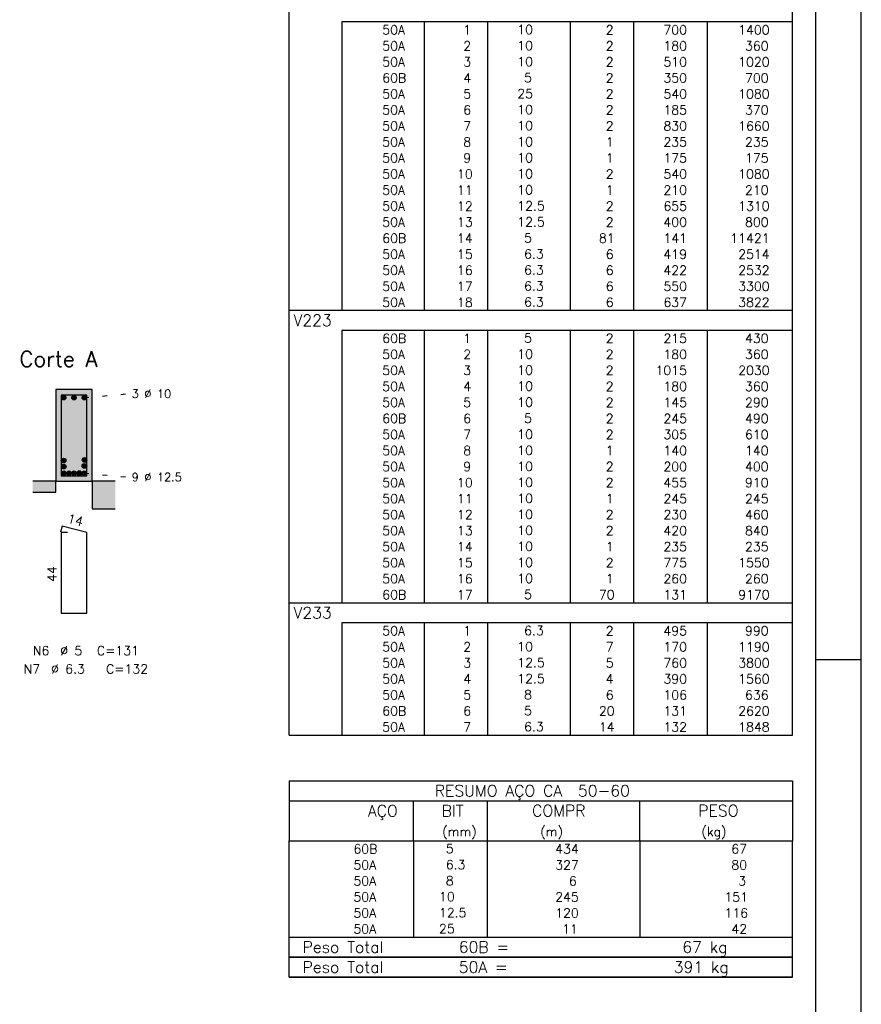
# Model space of a CAD drawing. Extents: x 0 to 84.1, y 0 to 59.4.
# Tile 6 of 7: x 65.7 to 84.1, y 22.2 to 43.7. Entities that reach past the tile are written whole.
import ezdxf

# ---------------------------------------------------------------- set-up
doc = ezdxf.new("R2010")
doc.units = 0
doc.linetypes.add('ESTILO_TQS_0002', pattern=[0.4, 0.1, -0.3])
for name, color, linetype in [('1', 1, 'CONTINUOUS'), ('10', 10, 'CONTINUOUS'), ('2', 2, 'CONTINUOUS'), ('4', 4, 'CONTINUOUS'), ('6', 6, 'CONTINUOUS')]:
    doc.layers.add(name, color=color, linetype=linetype)
doc.styles.get("Standard").update_dxf_attribs({"font": 'ROMANS.SHX'})

msp = doc.modelspace()

# ---------------------------------------------------------------- linework, layer by layer
at = {"layer": '1', "linetype": 'ESTILO_TQS_0002'}
for p, q in [((67.125, 35.425), (68.07, 35.51)), ((67.125, 33.775), (68.07, 33.69))]:
    msp.add_line(p, q, dxfattribs=at)
at = {"layer": '1', "linetype": 'CONTINUOUS'}
for centre in [(66.675, 35.425), (66.9, 35.425), (67.125, 35.425), (66.673059, 34.051116), (67.126782, 33.934652), (67.129209, 34.065674), (66.675, 33.775), (66.677912, 33.917668), (66.788389, 33.772574), (66.9, 33.775), (67.014037, 33.777426), (67.125, 33.775)]:
    msp.add_circle(centre, 0.05, dxfattribs=at)
for points in [[(66.725, 35.425), (66.65, 35.468301), (66.628015, 35.442101)], [(66.725, 35.425), (66.628015, 35.442101), (66.628015, 35.407899)], [(66.725, 35.425), (66.628015, 35.407899), (66.65, 35.381699)], [(66.725, 35.425), (66.683682, 35.47424), (66.65, 35.468301)], [(66.725, 35.425), (66.65, 35.381699), (66.683682, 35.37576)], [(66.725, 35.425), (66.713302, 35.457139), (66.683682, 35.47424)], [(66.725, 35.425), (66.683682, 35.37576), (66.713302, 35.392861)], [(66.725, 35.425), (66.713302, 35.392861), (66.725, 35.425)], [(66.95, 35.425), (66.875, 35.468301), (66.853015, 35.442101)], [(66.95, 35.425), (66.853015, 35.442101), (66.853015, 35.407899)], [(66.95, 35.425), (66.853015, 35.407899), (66.875, 35.381699)], [(66.95, 35.425), (66.908682, 35.47424), (66.875, 35.468301)], [(66.95, 35.425), (66.875, 35.381699), (66.908682, 35.37576)], [(66.95, 35.425), (66.938302, 35.457139), (66.908682, 35.47424)], [(66.95, 35.425), (66.908682, 35.37576), (66.938302, 35.392861)], [(66.95, 35.425), (66.938302, 35.392861), (66.95, 35.425)], [(67.175, 35.425), (67.1, 35.468301), (67.078015, 35.442101)], [(67.175, 35.425), (67.078015, 35.442101), (67.078015, 35.407899)], [(67.175, 35.425), (67.078015, 35.407899), (67.1, 35.381699)], [(67.175, 35.425), (67.133682, 35.47424), (67.1, 35.468301)], [(67.175, 35.425), (67.1, 35.381699), (67.133682, 35.37576)], [(67.175, 35.425), (67.163302, 35.457139), (67.133682, 35.47424)], [(67.175, 35.425), (67.133682, 35.37576), (67.163302, 35.392861)], [(67.175, 35.425), (67.163302, 35.392861), (67.175, 35.425)], [(66.723059, 34.051116), (66.648059, 34.094417), (66.626074, 34.068217)], [(66.723059, 34.051116), (66.626074, 34.068217), (66.626074, 34.034015)], [(66.723059, 34.051116), (66.626074, 34.034015), (66.648059, 34.007815)], [(66.723059, 34.051116), (66.681741, 34.100357), (66.648059, 34.094417)], [(66.723059, 34.051116), (66.648059, 34.007815), (66.681741, 34.001876)], [(66.723059, 34.051116), (66.711361, 34.083256), (66.681741, 34.100357)], [(66.723059, 34.051116), (66.681741, 34.001876), (66.711361, 34.018977)], [(66.723059, 34.051116), (66.711361, 34.018977), (66.723059, 34.051116)], [(67.176782, 33.934652), (67.101782, 33.977954), (67.079798, 33.951753)], [(67.179209, 34.065674), (67.104209, 34.108975), (67.082224, 34.082775)], [(67.179209, 34.065674), (67.082224, 34.082775), (67.082224, 34.048573)], [(67.179209, 34.065674), (67.082224, 34.048573), (67.104209, 34.022373)], [(67.176782, 33.934652), (67.135465, 33.983893), (67.101782, 33.977954)], [(67.179209, 34.065674), (67.137891, 34.114915), (67.104209, 34.108975)], [(67.179209, 34.065674), (67.104209, 34.022373), (67.137891, 34.016434)], [(67.176782, 33.934652), (67.165085, 33.966792), (67.135465, 33.983893)], [(67.179209, 34.065674), (67.167511, 34.097814), (67.137891, 34.114915)], [(67.179209, 34.065674), (67.137891, 34.016434), (67.167511, 34.033535)], [(67.179209, 34.065674), (67.167511, 34.033535), (67.179209, 34.065674)], [(66.725, 33.775), (66.65, 33.818301), (66.628015, 33.792101)], [(66.725, 33.775), (66.628015, 33.792101), (66.628015, 33.757899)], [(66.725, 33.775), (66.628015, 33.757899), (66.65, 33.731699)], [(66.727912, 33.917668), (66.652912, 33.960969), (66.630927, 33.934769)], [(66.727912, 33.917668), (66.630927, 33.934769), (66.630927, 33.900567)], [(66.727912, 33.917668), (66.630927, 33.900567), (66.652912, 33.874367)], [(66.725, 33.775), (66.683682, 33.82424), (66.65, 33.818301)], [(66.725, 33.775), (66.65, 33.731699), (66.683682, 33.72576)], [(66.727912, 33.917668), (66.686594, 33.966909), (66.652912, 33.960969)], [(66.727912, 33.917668), (66.652912, 33.874367), (66.686594, 33.868428)], [(66.725, 33.775), (66.713302, 33.807139), (66.683682, 33.82424)], [(66.725, 33.775), (66.683682, 33.72576), (66.713302, 33.742861)], [(66.727912, 33.917668), (66.716214, 33.949808), (66.686594, 33.966909)], [(66.727912, 33.917668), (66.686594, 33.868428), (66.716214, 33.885529)], [(66.725, 33.775), (66.713302, 33.742861), (66.725, 33.775)], [(66.727912, 33.917668), (66.716214, 33.885529), (66.727912, 33.917668)], [(66.838389, 33.772574), (66.763389, 33.815875), (66.741404, 33.789675)], [(66.838389, 33.772574), (66.741404, 33.789675), (66.741404, 33.755473)], [(66.838389, 33.772574), (66.741404, 33.755473), (66.763389, 33.729272)], [(66.838389, 33.772574), (66.797071, 33.821814), (66.763389, 33.815875)], [(66.838389, 33.772574), (66.763389, 33.729272), (66.797071, 33.723333)], [(66.838389, 33.772574), (66.826691, 33.804713), (66.797071, 33.821814)], [(66.838389, 33.772574), (66.797071, 33.723333), (66.826691, 33.740434)], [(66.838389, 33.772574), (66.826691, 33.740434), (66.838389, 33.772574)], [(66.95, 33.775), (66.875, 33.818301), (66.853015, 33.792101)], [(66.95, 33.775), (66.853015, 33.792101), (66.853015, 33.757899)], [(66.95, 33.775), (66.853015, 33.757899), (66.875, 33.731699)], [(66.95, 33.775), (66.908682, 33.82424), (66.875, 33.818301)], [(66.95, 33.775), (66.875, 33.731699), (66.908682, 33.72576)], [(66.95, 33.775), (66.938302, 33.807139), (66.908682, 33.82424)], [(66.95, 33.775), (66.908682, 33.72576), (66.938302, 33.742861)], [(66.95, 33.775), (66.938302, 33.742861), (66.95, 33.775)], [(67.064037, 33.777426), (66.989037, 33.820728), (66.967053, 33.794527)], [(67.064037, 33.777426), (66.967053, 33.794527), (66.967053, 33.760325)], [(67.064037, 33.777426), (66.967053, 33.760325), (66.989037, 33.734125)], [(67.064037, 33.777426), (67.02272, 33.826667), (66.989037, 33.820728)], [(67.064037, 33.777426), (66.989037, 33.734125), (67.02272, 33.728186)], [(67.064037, 33.777426), (67.05234, 33.809566), (67.02272, 33.826667)], [(67.064037, 33.777426), (67.02272, 33.728186), (67.05234, 33.745287)], [(67.064037, 33.777426), (67.05234, 33.745287), (67.064037, 33.777426)], [(67.175, 33.775), (67.1, 33.818301), (67.078015, 33.792101)], [(67.175, 33.775), (67.078015, 33.792101), (67.078015, 33.757899)], [(67.175, 33.775), (67.078015, 33.757899), (67.1, 33.731699)], [(67.176782, 33.934652), (67.079798, 33.951753), (67.079798, 33.917551)], [(67.176782, 33.934652), (67.079798, 33.917551), (67.101782, 33.891351)], [(67.175, 33.775), (67.133682, 33.82424), (67.1, 33.818301)], [(67.175, 33.775), (67.1, 33.731699), (67.133682, 33.72576)], [(67.176782, 33.934652), (67.101782, 33.891351), (67.135465, 33.885412)], [(67.175, 33.775), (67.163302, 33.807139), (67.133682, 33.82424)], [(67.175, 33.775), (67.133682, 33.72576), (67.163302, 33.742861)], [(67.176782, 33.934652), (67.135465, 33.885412), (67.165085, 33.902513)], [(67.175, 33.775), (67.163302, 33.742861), (67.175, 33.775)], [(67.176782, 33.934652), (67.165085, 33.902513), (67.176782, 33.934652)]]:
    msp.add_solid(points, dxfattribs=at)
at = {"layer": '10', "linetype": 'CONTINUOUS'}
for points in [[(66.5, 35.6), (66.5, 33.6), (67.3, 33.6)], [(66.5, 35.6), (67.3, 33.6), (67.3, 35.6)], [(66, 33.6), (66, 33.36), (66.5, 33.36)], [(66, 33.6), (66.5, 33.36), (66.5, 33.6)], [(67.3, 33.6), (67.3, 33), (67.8, 33)], [(67.3, 33.6), (67.8, 33), (67.8, 33.6)]]:
    msp.add_solid(points, dxfattribs=at)
at = {"layer": '2', "linetype": 'CONTINUOUS'}
for p, q in [((84.100006, 0), (84.100006, 59.400002)), ((71.6, 43.632508), (71.6, 44.070008)), ((82.6, 43.632508), (82.6, 44.070008)), ((71.6, 43.282508), (71.6, 43.632508)), ((82.6, 43.632508), (72.75, 43.632508)), ((72.75, 43.632508), (72.75, 43.282508)), ((74.55, 43.632508), (74.55, 43.282508)), ((75.93, 43.632508), (75.93, 43.282508)), ((77.74, 43.632508), (77.74, 43.282508)), ((79.12, 43.632508), (79.12, 43.282508)), ((80.73, 43.632508), (80.73, 43.282508)), ((82.6, 43.282508), (82.6, 43.632508)), ((71.6, 42.932508), (71.6, 43.282508)), ((72.75, 43.282508), (72.75, 42.932508)), ((74.55, 43.282508), (74.55, 42.932508)), ((75.93, 43.282508), (75.93, 42.932508)), ((77.74, 43.282508), (77.74, 42.932508)), ((79.12, 43.282508), (79.12, 42.932508)), ((80.73, 43.282508), (80.73, 42.932508)), ((82.6, 42.932508), (82.6, 43.282508)), ((71.6, 42.582508), (71.6, 42.932508)), ((72.75, 42.932508), (72.75, 42.582508)), ((74.55, 42.932508), (74.55, 42.582508)), ((75.93, 42.932508), (75.93, 42.582508)), ((77.74, 42.932508), (77.74, 42.582508)), ((79.12, 42.932508), (79.12, 42.582508)), ((80.73, 42.932508), (80.73, 42.582508)), ((82.6, 42.582508), (82.6, 42.932508)), ((71.6, 42.232508), (71.6, 42.582508)), ((72.75, 42.582508), (72.75, 42.232508)), ((74.55, 42.582508), (74.55, 42.232508)), ((75.93, 42.582508), (75.93, 42.232508)), ((77.74, 42.582508), (77.74, 42.232508)), ((79.12, 42.582508), (79.12, 42.232508)), ((80.73, 42.582508), (80.73, 42.232508)), ((82.6, 42.232508), (82.6, 42.582508)), ((71.6, 41.882508), (71.6, 42.232508)), ((72.75, 42.232508), (72.75, 41.882508)), ((74.55, 42.232508), (74.55, 41.882508)), ((75.93, 42.232508), (75.93, 41.882508)), ((77.74, 42.232508), (77.74, 41.882508)), ((79.12, 42.232508), (79.12, 41.882508)), ((80.73, 42.232508), (80.73, 41.882508)), ((82.6, 41.882508), (82.6, 42.232508)), ((71.6, 41.532508), (71.6, 41.882508)), ((72.75, 41.882508), (72.75, 41.532508)), ((74.55, 41.882508), (74.55, 41.532508)), ((75.93, 41.882508), (75.93, 41.532508)), ((77.74, 41.882508), (77.74, 41.532508)), ((79.12, 41.882508), (79.12, 41.532508)), ((80.73, 41.882508), (80.73, 41.532508)), ((82.6, 41.532508), (82.6, 41.882508)), ((71.6, 41.182508), (71.6, 41.532508)), ((72.75, 41.532508), (72.75, 41.182508)), ((74.55, 41.532508), (74.55, 41.182508)), ((75.93, 41.532508), (75.93, 41.182508)), ((77.74, 41.532508), (77.74, 41.182508)), ((79.12, 41.532508), (79.12, 41.182508)), ((80.73, 41.532508), (80.73, 41.182508)), ((82.6, 41.182508), (82.6, 41.532508)), ((71.6, 40.832509), (71.6, 41.182508)), ((72.75, 41.182508), (72.75, 40.832509)), ((74.55, 41.182508), (74.55, 40.832509)), ((75.93, 41.182508), (75.93, 40.832509)), ((77.74, 41.182508), (77.74, 40.832509)), ((79.12, 41.182508), (79.12, 40.832509)), ((80.73, 41.182508), (80.73, 40.832509)), ((82.6, 40.832509), (82.6, 41.182508)), ((71.6, 40.482509), (71.6, 40.832509)), ((72.75, 40.832509), (72.75, 40.482509)), ((74.55, 40.832509), (74.55, 40.482509)), ((75.93, 40.832509), (75.93, 40.482509)), ((77.74, 40.832509), (77.74, 40.482509)), ((79.12, 40.832509), (79.12, 40.482509)), ((80.73, 40.832509), (80.73, 40.482509)), ((82.6, 40.482509), (82.6, 40.832509)), ((71.6, 40.132509), (71.6, 40.482509)), ((72.75, 40.482509), (72.75, 40.132509)), ((74.55, 40.482509), (74.55, 40.132509)), ((75.93, 40.482509), (75.93, 40.132509)), ((77.74, 40.482509), (77.74, 40.132509)), ((79.12, 40.482509), (79.12, 40.132509)), ((80.73, 40.482509), (80.73, 40.132509)), ((82.6, 40.132509), (82.6, 40.482509)), ((71.6, 39.782509), (71.6, 40.132509)), ((72.75, 40.132509), (72.75, 39.782509)), ((74.55, 40.132509), (74.55, 39.782509)), ((75.93, 40.132509), (75.93, 39.782509)), ((77.74, 40.132509), (77.74, 39.782509)), ((79.12, 40.132509), (79.12, 39.782509)), ((80.73, 40.132509), (80.73, 39.782509)), ((82.6, 39.782509), (82.6, 40.132509)), ((71.6, 39.432509), (71.6, 39.782509)), ((72.75, 39.782509), (72.75, 39.432509)), ((74.55, 39.782509), (74.55, 39.432509)), ((75.93, 39.782509), (75.93, 39.432509)), ((77.74, 39.782509), (77.74, 39.432509)), ((79.12, 39.782509), (79.12, 39.432509)), ((80.73, 39.782509), (80.73, 39.432509)), ((82.6, 39.432509), (82.6, 39.782509)), ((71.6, 39.082509), (71.6, 39.432509)), ((72.75, 39.432509), (72.75, 39.082509)), ((74.55, 39.432509), (74.55, 39.082509)), ((75.93, 39.432509), (75.93, 39.082509)), ((77.74, 39.432509), (77.74, 39.082509)), ((79.12, 39.432509), (79.12, 39.082509)), ((80.73, 39.432509), (80.73, 39.082509)), ((82.6, 39.082509), (82.6, 39.432509)), ((71.6, 38.732509), (71.6, 39.082509)), ((72.75, 39.082509), (72.75, 38.732509)), ((74.55, 39.082509), (74.55, 38.732509)), ((75.93, 39.082509), (75.93, 38.732509)), ((77.74, 39.082509), (77.74, 38.732509)), ((79.12, 39.082509), (79.12, 38.732509)), ((80.73, 39.082509), (80.73, 38.732509)), ((82.6, 38.732509), (82.6, 39.082509)), ((71.6, 38.382509), (71.6, 38.732509)), ((72.75, 38.732509), (72.75, 38.382509)), ((74.55, 38.732509), (74.55, 38.382509)), ((75.93, 38.732509), (75.93, 38.382509)), ((77.74, 38.732509), (77.74, 38.382509)), ((79.12, 38.732509), (79.12, 38.382509)), ((80.73, 38.732509), (80.73, 38.382509)), ((82.6, 38.382509), (82.6, 38.732509)), ((71.6, 38.032509), (71.6, 38.382509)), ((72.75, 38.382509), (72.75, 38.032509)), ((74.55, 38.382509), (74.55, 38.032509)), ((75.93, 38.382509), (75.93, 38.032509)), ((77.74, 38.382509), (77.74, 38.032509)), ((79.12, 38.382509), (79.12, 38.032509)), ((80.73, 38.382509), (80.73, 38.032509)), ((82.6, 38.032509), (82.6, 38.382509)), ((71.6, 37.682509), (71.6, 38.032509)), ((72.75, 38.032509), (72.75, 37.682509)), ((74.55, 38.032509), (74.55, 37.682509)), ((75.93, 38.032509), (75.93, 37.682509)), ((77.74, 38.032509), (77.74, 37.682509)), ((79.12, 38.032509), (79.12, 37.682509)), ((80.73, 38.032509), (80.73, 37.682509)), ((82.6, 37.682509), (82.6, 38.032509)), ((71.6, 37.33251), (71.6, 37.682509)), ((72.75, 37.682509), (72.75, 37.33251)), ((74.55, 37.682509), (74.55, 37.33251)), ((75.93, 37.682509), (75.93, 37.33251)), ((77.74, 37.682509), (77.74, 37.33251)), ((79.12, 37.682509), (79.12, 37.33251)), ((80.73, 37.682509), (80.73, 37.33251)), ((82.6, 37.33251), (82.6, 37.682509)), ((71.6, 36.89501), (71.6, 37.33251)), ((71.6, 37.33251), (82.6, 37.33251)), ((82.6, 36.89501), (82.6, 37.33251)), ((71.6, 36.54501), (71.6, 36.89501)), ((82.6, 36.89501), (72.75, 36.89501)), ((72.75, 36.89501), (72.75, 36.54501)), ((74.55, 36.89501), (74.55, 36.54501)), ((75.93, 36.89501), (75.93, 36.54501)), ((77.74, 36.89501), (77.74, 36.54501)), ((79.12, 36.89501), (79.12, 36.54501)), ((80.73, 36.89501), (80.73, 36.54501)), ((82.6, 36.54501), (82.6, 36.89501)), ((71.6, 36.19501), (71.6, 36.54501)), ((72.75, 36.54501), (72.75, 36.19501)), ((74.55, 36.54501), (74.55, 36.19501)), ((75.93, 36.54501), (75.93, 36.19501)), ((77.74, 36.54501), (77.74, 36.19501)), ((79.12, 36.54501), (79.12, 36.19501)), ((80.73, 36.54501), (80.73, 36.19501)), ((82.6, 36.19501), (82.6, 36.54501)), ((71.6, 35.84501), (71.6, 36.19501)), ((72.75, 36.19501), (72.75, 35.84501)), ((74.55, 36.19501), (74.55, 35.84501)), ((75.93, 36.19501), (75.93, 35.84501)), ((77.74, 36.19501), (77.74, 35.84501)), ((79.12, 36.19501), (79.12, 35.84501)), ((80.73, 36.19501), (80.73, 35.84501)), ((82.6, 35.84501), (82.6, 36.19501)), ((71.6, 35.49501), (71.6, 35.84501)), ((72.75, 35.84501), (72.75, 35.49501)), ((74.55, 35.84501), (74.55, 35.49501)), ((75.93, 35.84501), (75.93, 35.49501)), ((77.74, 35.84501), (77.74, 35.49501)), ((79.12, 35.84501), (79.12, 35.49501)), ((80.73, 35.84501), (80.73, 35.49501)), ((82.6, 35.49501), (82.6, 35.84501)), ((67.3, 35.6), (66.5, 35.6)), ((66.5, 35.6), (66.5, 33.6)), ((67.3, 33.6), (67.3, 35.6)), ((71.6, 35.14501), (71.6, 35.49501)), ((72.75, 35.49501), (72.75, 35.14501)), ((74.55, 35.49501), (74.55, 35.14501)), ((75.93, 35.49501), (75.93, 35.14501)), ((77.74, 35.49501), (77.74, 35.14501)), ((79.12, 35.49501), (79.12, 35.14501)), ((80.73, 35.49501), (80.73, 35.14501)), ((82.6, 35.14501), (82.6, 35.49501)), ((71.6, 34.79501), (71.6, 35.14501)), ((72.75, 35.14501), (72.75, 34.79501)), ((74.55, 35.14501), (74.55, 34.79501)), ((75.93, 35.14501), (75.93, 34.79501)), ((77.74, 35.14501), (77.74, 34.79501)), ((79.12, 35.14501), (79.12, 34.79501)), ((80.73, 35.14501), (80.73, 34.79501)), ((82.6, 34.79501), (82.6, 35.14501)), ((71.6, 34.44501), (71.6, 34.79501)), ((72.75, 34.79501), (72.75, 34.44501)), ((74.55, 34.79501), (74.55, 34.44501)), ((75.93, 34.79501), (75.93, 34.44501)), ((77.74, 34.79501), (77.74, 34.44501)), ((79.12, 34.79501), (79.12, 34.44501)), ((80.73, 34.79501), (80.73, 34.44501)), ((82.6, 34.44501), (82.6, 34.79501)), ((71.6, 34.09501), (71.6, 34.44501)), ((72.75, 34.44501), (72.75, 34.09501)), ((74.55, 34.44501), (74.55, 34.09501)), ((75.93, 34.44501), (75.93, 34.09501)), ((77.74, 34.44501), (77.74, 34.09501)), ((79.12, 34.44501), (79.12, 34.09501)), ((80.73, 34.44501), (80.73, 34.09501)), ((82.6, 34.09501), (82.6, 34.44501)), ((71.6, 33.74501), (71.6, 34.09501)), ((72.75, 34.09501), (72.75, 33.74501)), ((74.55, 34.09501), (74.55, 33.74501)), ((75.93, 34.09501), (75.93, 33.74501)), ((77.74, 34.09501), (77.74, 33.74501)), ((79.12, 34.09501), (79.12, 33.74501)), ((80.73, 34.09501), (80.73, 33.74501)), ((82.6, 33.74501), (82.6, 34.09501)), ((66.5, 33.6), (66, 33.6)), ((66.5, 33.36), (66.5, 33.6)), ((66.5, 33.6), (67.3, 33.6)), ((67.3, 33.6), (67.3, 33)), ((67.8, 33.6), (67.3, 33.6)), ((71.6, 33.39501), (71.6, 33.74501)), ((72.75, 33.74501), (72.75, 33.39501)), ((74.55, 33.74501), (74.55, 33.39501)), ((75.93, 33.74501), (75.93, 33.39501)), ((77.74, 33.74501), (77.74, 33.39501)), ((79.12, 33.74501), (79.12, 33.39501)), ((80.73, 33.74501), (80.73, 33.39501)), ((82.6, 33.39501), (82.6, 33.74501)), ((66, 33.36), (66.5, 33.36)), ((71.6, 33.045011), (71.6, 33.39501)), ((72.75, 33.39501), (72.75, 33.045011)), ((74.55, 33.39501), (74.55, 33.045011)), ((75.93, 33.39501), (75.93, 33.045011)), ((77.74, 33.39501), (77.74, 33.045011)), ((79.12, 33.39501), (79.12, 33.045011)), ((80.73, 33.39501), (80.73, 33.045011)), ((82.6, 33.045011), (82.6, 33.39501)), ((67.3, 33), (67.8, 33)), ((71.6, 32.695011), (71.6, 33.045011)), ((72.75, 33.045011), (72.75, 32.695011)), ((74.55, 33.045011), (74.55, 32.695011)), ((75.93, 33.045011), (75.93, 32.695011)), ((77.74, 33.045011), (77.74, 32.695011)), ((79.12, 33.045011), (79.12, 32.695011)), ((80.73, 33.045011), (80.73, 32.695011)), ((82.6, 32.695011), (82.6, 33.045011)), ((71.6, 32.345011), (71.6, 32.695011)), ((72.75, 32.695011), (72.75, 32.345011)), ((74.55, 32.695011), (74.55, 32.345011)), ((75.93, 32.695011), (75.93, 32.345011)), ((77.74, 32.695011), (77.74, 32.345011)), ((79.12, 32.695011), (79.12, 32.345011)), ((80.73, 32.695011), (80.73, 32.345011)), ((82.6, 32.345011), (82.6, 32.695011)), ((71.6, 31.995011), (71.6, 32.345011)), ((72.75, 32.345011), (72.75, 31.995011)), ((74.55, 32.345011), (74.55, 31.995011)), ((75.93, 32.345011), (75.93, 31.995011)), ((77.74, 32.345011), (77.74, 31.995011)), ((79.12, 32.345011), (79.12, 31.995011)), ((80.73, 32.345011), (80.73, 31.995011)), ((82.6, 31.995011), (82.6, 32.345011)), ((71.6, 31.645011), (71.6, 31.995011)), ((72.75, 31.995011), (72.75, 31.645011)), ((74.55, 31.995011), (74.55, 31.645011)), ((75.93, 31.995011), (75.93, 31.645011)), ((77.74, 31.995011), (77.74, 31.645011)), ((79.12, 31.995011), (79.12, 31.645011)), ((80.73, 31.995011), (80.73, 31.645011)), ((82.6, 31.645011), (82.6, 31.995011)), ((71.6, 31.295011), (71.6, 31.645011)), ((72.75, 31.645011), (72.75, 31.295011)), ((74.55, 31.645011), (74.55, 31.295011)), ((75.93, 31.645011), (75.93, 31.295011)), ((77.74, 31.645011), (77.74, 31.295011)), ((79.12, 31.645011), (79.12, 31.295011)), ((80.73, 31.645011), (80.73, 31.295011)), ((82.6, 31.295011), (82.6, 31.645011)), ((71.6, 30.945011), (71.6, 31.295011)), ((72.75, 31.295011), (72.75, 30.945011)), ((74.55, 31.295011), (74.55, 30.945011)), ((75.93, 31.295011), (75.93, 30.945011)), ((77.74, 31.295011), (77.74, 30.945011)), ((79.12, 31.295011), (79.12, 30.945011)), ((80.73, 31.295011), (80.73, 30.945011)), ((82.6, 30.945011), (82.6, 31.295011)), ((71.6, 30.507511), (71.6, 30.945011)), ((71.6, 30.945011), (82.6, 30.945011)), ((82.6, 30.507511), (82.6, 30.945011)), ((71.6, 30.157511), (71.6, 30.507511)), ((82.6, 30.507511), (72.75, 30.507511)), ((72.75, 30.507511), (72.75, 30.157511)), ((74.55, 30.507511), (74.55, 30.157511)), ((75.93, 30.507511), (75.93, 30.157511)), ((77.74, 30.507511), (77.74, 30.157511)), ((79.12, 30.507511), (79.12, 30.157511)), ((80.73, 30.507511), (80.73, 30.157511)), ((82.6, 30.157511), (82.6, 30.507511)), ((71.6, 29.807511), (71.6, 30.157511)), ((72.75, 30.157511), (72.75, 29.807511)), ((74.55, 30.157511), (74.55, 29.807511)), ((75.93, 30.157511), (75.93, 29.807511)), ((77.74, 30.157511), (77.74, 29.807511)), ((79.12, 30.157511), (79.12, 29.807511)), ((80.73, 30.157511), (80.73, 29.807511)), ((82.6, 29.807511), (82.6, 30.157511)), ((71.6, 29.457511), (71.6, 29.807511)), ((72.75, 29.807511), (72.75, 29.457511)), ((74.55, 29.807511), (74.55, 29.457511)), ((75.93, 29.807511), (75.93, 29.457511)), ((77.74, 29.807511), (77.74, 29.457511)), ((79.12, 29.807511), (79.12, 29.457511)), ((80.73, 29.807511), (80.73, 29.457511)), ((82.6, 29.457511), (82.6, 29.807511)), ((84.100006, 29.700001), (83.100006, 29.700001)), ((71.6, 29.107512), (71.6, 29.457511)), ((72.75, 29.457511), (72.75, 29.107512)), ((74.55, 29.457511), (74.55, 29.107512)), ((75.93, 29.457511), (75.93, 29.107512)), ((77.74, 29.457511), (77.74, 29.107512)), ((79.12, 29.457511), (79.12, 29.107512)), ((80.73, 29.457511), (80.73, 29.107512)), ((82.6, 29.107512), (82.6, 29.457511)), ((71.6, 28.757512), (71.6, 29.107512)), ((72.75, 29.107512), (72.75, 28.757512)), ((74.55, 29.107512), (74.55, 28.757512)), ((75.93, 29.107512), (75.93, 28.757512)), ((77.74, 29.107512), (77.74, 28.757512)), ((79.12, 29.107512), (79.12, 28.757512)), ((80.73, 29.107512), (80.73, 28.757512)), ((82.6, 28.757512), (82.6, 29.107512)), ((71.6, 28.407512), (71.6, 28.757512)), ((72.75, 28.757512), (72.75, 28.407512)), ((74.55, 28.757512), (74.55, 28.407512)), ((75.93, 28.757512), (75.93, 28.407512)), ((77.74, 28.757512), (77.74, 28.407512)), ((79.12, 28.757512), (79.12, 28.407512)), ((80.73, 28.757512), (80.73, 28.407512)), ((82.6, 28.407512), (82.6, 28.757512)), ((71.6, 28.057512), (71.6, 28.407512)), ((72.75, 28.407512), (72.75, 28.057512)), ((74.55, 28.407512), (74.55, 28.057512)), ((75.93, 28.407512), (75.93, 28.057512)), ((77.74, 28.407512), (77.74, 28.057512)), ((79.12, 28.407512), (79.12, 28.057512)), ((80.73, 28.407512), (80.73, 28.057512)), ((82.6, 28.057512), (82.6, 28.407512)), ((71.6, 28.057512), (82.6, 28.057512)), ((71.6, 27.057512), (71.6, 25.745012)), ((71.6, 27.057512), (82.6, 27.057512)), ((82.6, 27.057512), (82.6, 25.745012)), ((71.6, 26.620012), (82.6, 26.620012)), ((74.32, 25.745012), (74.32, 26.620012)), ((75.93, 25.745012), (75.93, 26.620012)), ((79.265, 25.745012), (79.265, 26.620012)), ((71.6, 25.745012), (82.6, 25.745012)), ((71.6, 25.395011), (71.6, 25.745012)), ((74.32, 25.745012), (74.32, 25.395012)), ((75.93, 25.395011), (75.93, 25.745012)), ((79.265, 25.745012), (79.265, 25.395011)), ((82.6, 25.395011), (82.6, 25.745012)), ((71.6, 25.045011), (71.6, 25.395011)), ((74.32, 25.395011), (74.32, 25.045012)), ((75.93, 25.045011), (75.93, 25.395011)), ((79.265, 25.395011), (79.265, 25.045011)), ((82.6, 25.045011), (82.6, 25.395011)), ((71.6, 24.695011), (71.6, 25.045011)), ((74.32, 25.045011), (74.32, 24.695011)), ((75.93, 24.695011), (75.93, 25.045011)), ((79.265, 25.045011), (79.265, 24.695011)), ((82.6, 24.695011), (82.6, 25.045011)), ((71.6, 24.34501), (71.6, 24.695011)), ((74.32, 24.695011), (74.32, 24.345011)), ((75.93, 24.34501), (75.93, 24.695011)), ((79.265, 24.695011), (79.265, 24.34501)), ((82.6, 24.34501), (82.6, 24.695011)), ((71.6, 23.99501), (71.6, 24.34501)), ((74.32, 24.34501), (74.32, 23.99501)), ((75.93, 23.99501), (75.93, 24.34501)), ((79.265, 24.34501), (79.265, 23.99501)), ((82.6, 23.99501), (82.6, 24.34501)), ((71.6, 23.64501), (71.6, 23.99501)), ((74.32, 23.99501), (74.32, 23.64501)), ((75.93, 23.64501), (75.93, 23.99501)), ((79.265, 23.99501), (79.265, 23.64501)), ((82.6, 23.64501), (82.6, 23.99501)), ((71.6, 23.64501), (82.6, 23.64501)), ((71.6, 23.20751), (71.6, 23.64501)), ((71.6, 23.64501), (82.6, 23.64501)), ((82.6, 23.20751), (82.6, 23.64501)), ((82.6, 23.20751), (71.6, 23.20751)), ((71.6, 22.77001), (71.6, 23.20751)), ((71.6, 23.20751), (82.6, 23.20751)), ((82.6, 22.77001), (82.6, 23.20751)), ((82.6, 22.77001), (71.6, 22.77001)), ((71.6, 22.77001), (82.6, 22.77001))]:
    msp.add_line(p, q, dxfattribs=at)
msp.add_lwpolyline([(83.100006, 1), (2.5, 1), (2.5, 58.400002), (83.100006, 58.400002), (83.100006, 1)], dxfattribs=at)
at = {"layer": '4', "linetype": 'CONTINUOUS'}
msp.add_lwpolyline([(66.62, 35.48), (66.62, 33.72), (67.18, 33.72), (67.18, 35.48), (66.62, 35.48)], dxfattribs=at)
at = {"layer": '6', "linetype": 'CONTINUOUS'}
for p, q in [((66.637782, 32.62), (66.602782, 32.484446)), ((66.76, 32.48), (66.62, 32.48)), ((66.62, 32.48), (66.62, 30.72)), ((67.18, 32.48), (66.637782, 32.62)), ((67.18, 30.72), (67.18, 32.48)), ((66.62, 30.72), (67.18, 30.72))]:
    msp.add_line(p, q, dxfattribs=at)

# ---------------------------------------------------------------- texts
at = {"layer": '2', "linetype": 'CONTINUOUS'}
for s, height, p in [('     50A', 0.2, (72.889661, 43.357508)), ('  1', 0.2, (75.13, 43.357508)), ('   10  ', 0.2, (76.136543, 43.363552)), ('    2', 0.2, (77.92, 43.357508)), ('   700', 0.2, (79.33, 43.357508)), ('   1400', 0.2, (80.963622, 43.357508)), ('     50A', 0.2, (72.889661, 43.007508)), ('  2', 0.2, (75.13, 43.007508)), ('   10  ', 0.2, (76.136543, 43.013552)), ('    2', 0.2, (77.92, 43.007508)), ('   180', 0.2, (79.33, 43.007508)), ('    360', 0.2, (80.963622, 43.007508)), ('     50A', 0.2, (72.889661, 42.657508)), ('  3', 0.2, (75.13, 42.657508)), ('   10  ', 0.2, (76.136543, 42.663552)), ('    2', 0.2, (77.92, 42.657508)), ('   510', 0.2, (79.33, 42.657508)), ('   1020', 0.2, (80.963622, 42.657508)), ('     60B', 0.2, (72.889661, 42.307508)), ('  4', 0.2, (75.13, 42.307508)), ('    5  ', 0.2, (76.136543, 42.313552)), ('    2', 0.2, (77.92, 42.307508)), ('   350', 0.2, (79.33, 42.307508)), ('    700', 0.2, (80.963622, 42.307508)), ('     50A', 0.2, (72.889661, 41.957508)), ('  5', 0.2, (75.13, 41.957508)), ('   25  ', 0.2, (76.136543, 41.963552)), ('    2', 0.2, (77.92, 41.957508)), ('   540', 0.2, (79.33, 41.957508)), ('   1080', 0.2, (80.963622, 41.957508)), ('     50A', 0.2, (72.889661, 41.607508)), ('  6', 0.2, (75.13, 41.607508)), ('   10  ', 0.2, (76.136543, 41.613552)), ('    2', 0.2, (77.92, 41.607508)), ('   185', 0.2, (79.33, 41.607508)), ('    370', 0.2, (80.963622, 41.607508)), ('     50A', 0.2, (72.889661, 41.257508)), ('  7', 0.2, (75.13, 41.257508)), ('   10  ', 0.2, (76.136543, 41.263552)), ('    2', 0.2, (77.92, 41.257508)), ('   830', 0.2, (79.33, 41.257508)), ('   1660', 0.2, (80.963622, 41.257508)), ('     50A', 0.2, (72.889661, 40.907508)), ('  8', 0.2, (75.13, 40.907508)), ('   10  ', 0.2, (76.136543, 40.913552)), ('    1', 0.2, (77.92, 40.907508)), ('   235', 0.2, (79.33, 40.907508)), ('    235', 0.2, (80.963622, 40.907508)), ('     50A', 0.2, (72.889661, 40.557508)), ('  9', 0.2, (75.13, 40.557508)), ('   10  ', 0.2, (76.136543, 40.563552)), ('    1', 0.2, (77.92, 40.557508)), ('   175', 0.2, (79.33, 40.557508)), ('    175', 0.2, (80.963622, 40.557508)), ('     50A', 0.2, (72.889661, 40.207509)), (' 10', 0.2, (75.13, 40.207509)), ('   10  ', 0.2, (76.136543, 40.213552)), ('    2', 0.2, (77.92, 40.207509)), ('   540', 0.2, (79.33, 40.207509)), ('   1080', 0.2, (80.963622, 40.207509)), ('     50A', 0.2, (72.889661, 39.857509)), (' 11', 0.2, (75.13, 39.857509)), ('   10  ', 0.2, (76.136543, 39.863553)), ('    1', 0.2, (77.92, 39.857509)), ('   210', 0.2, (79.33, 39.857509)), ('    210', 0.2, (80.963622, 39.857509)), ('     50A', 0.2, (72.889661, 39.507509)), (' 12', 0.2, (75.13, 39.507509)), ('   12.5', 0.2, (76.136543, 39.513553)), ('    2', 0.2, (77.92, 39.507509)), ('   655', 0.2, (79.33, 39.507509)), ('   1310', 0.2, (80.963622, 39.507509)), ('     50A', 0.2, (72.889661, 39.157509)), (' 13', 0.2, (75.13, 39.157509)), ('   12.5', 0.2, (76.136543, 39.163553)), ('    2', 0.2, (77.92, 39.157509)), ('   400', 0.2, (79.33, 39.157509)), ('    800', 0.2, (80.963622, 39.157509)), ('     60B', 0.2, (72.889661, 38.807509)), (' 14', 0.2, (75.13, 38.807509)), ('    5  ', 0.2, (76.136543, 38.813553)), ('   81', 0.2, (77.92, 38.807509)), ('   141', 0.2, (79.33, 38.807509)), ('  11421', 0.2, (80.963622, 38.807509)), ('     50A', 0.2, (72.889661, 38.457509)), (' 15', 0.2, (75.13, 38.457509)), ('    6.3', 0.2, (76.136543, 38.463553)), ('    6', 0.2, (77.92, 38.457509)), ('   419', 0.2, (79.33, 38.457509)), ('   2514', 0.2, (80.963622, 38.457509)), ('     50A', 0.2, (72.889661, 38.107509)), (' 16', 0.2, (75.13, 38.107509)), ('    6.3', 0.2, (76.136543, 38.113553)), ('    6', 0.2, (77.92, 38.107509)), ('   422', 0.2, (79.33, 38.107509)), ('   2532', 0.2, (80.963622, 38.107509)), ('     50A', 0.2, (72.889661, 37.757509)), (' 17', 0.2, (75.13, 37.757509)), ('    6.3', 0.2, (76.136543, 37.763553)), ('    6', 0.2, (77.92, 37.757509)), ('   550', 0.2, (79.33, 37.757509)), ('   3300', 0.2, (80.963622, 37.757509)), ('     50A', 0.2, (72.889661, 37.407509)), (' 18', 0.2, (75.13, 37.407509)), ('    6.3', 0.2, (76.136543, 37.413553)), ('    6', 0.2, (77.92, 37.407509)), ('   637', 0.2, (79.33, 37.407509)), ('   3822', 0.2, (80.963622, 37.407509)), ('V223', 0.25, (71.695798, 36.98876)), ('     60B', 0.2, (72.889661, 36.620009)), ('  1', 0.2, (75.13, 36.620009)), ('    5  ', 0.2, (76.136543, 36.626053)), ('    2', 0.2, (77.92, 36.620009)), ('   215', 0.2, (79.33, 36.620009)), ('    430', 0.2, (80.963622, 36.620009)), ('Corte A', 0.34, (65.71, 36.1)), ('     50A', 0.2, (72.889661, 36.27001)), ('  2', 0.2, (75.13, 36.27001)), ('   10  ', 0.2, (76.136543, 36.276053)), ('    2', 0.2, (77.92, 36.27001)), ('   180', 0.2, (79.33, 36.27001)), ('    360', 0.2, (80.963622, 36.27001)), ('   10  ', 0.2, (76.136543, 35.926054)), ('     50A', 0.2, (72.889661, 35.92001)), ('  3', 0.2, (75.13, 35.92001)), ('    2', 0.2, (77.92, 35.92001)), ('  1015', 0.2, (79.33, 35.92001)), ('   2030', 0.2, (80.963622, 35.92001)), ('     50A', 0.2, (72.889661, 35.57001)), ('  4', 0.2, (75.13, 35.57001)), ('   10  ', 0.2, (76.136543, 35.576054)), ('    2', 0.2, (77.92, 35.57001)), ('   180', 0.2, (79.33, 35.57001)), ('    360', 0.2, (80.963622, 35.57001)), ('3 %%c 10', 0.18, (68.16, 35.42)), ('     50A', 0.2, (72.889661, 35.22001)), ('  5', 0.2, (75.13, 35.22001)), ('   10  ', 0.2, (76.136543, 35.226054)), ('    2', 0.2, (77.92, 35.22001)), ('   145', 0.2, (79.33, 35.22001)), ('    290', 0.2, (80.963622, 35.22001)), ('     60B', 0.2, (72.889661, 34.87001)), ('  6', 0.2, (75.13, 34.87001)), ('    5  ', 0.2, (76.136543, 34.876054)), ('    2', 0.2, (77.92, 34.87001)), ('   245', 0.2, (79.33, 34.87001)), ('    490', 0.2, (80.963622, 34.87001)), ('     50A', 0.2, (72.889661, 34.52001)), ('  7', 0.2, (75.13, 34.52001)), ('   10  ', 0.2, (76.136543, 34.526054)), ('    2', 0.2, (77.92, 34.52001)), ('   305', 0.2, (79.33, 34.52001)), ('    610', 0.2, (80.963622, 34.52001)), ('     50A', 0.2, (72.889661, 34.17001)), ('  8', 0.2, (75.13, 34.17001)), ('   10  ', 0.2, (76.136543, 34.176054)), ('    1', 0.2, (77.92, 34.17001)), ('   140', 0.2, (79.33, 34.17001)), ('    140', 0.2, (80.963622, 34.17001)), ('     50A', 0.2, (72.889661, 33.82001)), ('  9', 0.2, (75.13, 33.82001)), ('   10  ', 0.2, (76.136543, 33.826054)), ('    2', 0.2, (77.92, 33.82001)), ('   200', 0.2, (79.33, 33.82001)), ('    400', 0.2, (80.963622, 33.82001)), ('9 %%c 12.5', 0.18, (68.16, 33.6)), ('     50A', 0.2, (72.889661, 33.47001)), (' 10', 0.2, (75.13, 33.47001)), ('   10  ', 0.2, (76.136543, 33.476054)), ('    2', 0.2, (77.92, 33.47001)), ('   455', 0.2, (79.33, 33.47001)), ('    910', 0.2, (80.963622, 33.47001)), ('     50A', 0.2, (72.889661, 33.12001)), (' 11', 0.2, (75.13, 33.12001)), ('   10  ', 0.2, (76.136543, 33.126054)), ('    1', 0.2, (77.92, 33.12001)), ('   245', 0.2, (79.33, 33.12001)), ('    245', 0.2, (80.963622, 33.12001)), ('     50A', 0.2, (72.889661, 32.77001)), (' 12', 0.2, (75.13, 32.77001)), ('   10  ', 0.2, (76.136543, 32.776054)), ('    2', 0.2, (77.92, 32.77001)), ('   230', 0.2, (79.33, 32.77001)), ('    460', 0.2, (80.963622, 32.77001)), ('     50A', 0.2, (72.889661, 32.420011)), (' 13', 0.2, (75.13, 32.420011)), ('   10  ', 0.2, (76.136543, 32.426054)), ('    2', 0.2, (77.92, 32.420011)), ('   420', 0.2, (79.33, 32.420011)), ('    840', 0.2, (80.963622, 32.420011)), ('     50A', 0.2, (72.889661, 32.070011)), (' 14', 0.2, (75.13, 32.070011)), ('   10  ', 0.2, (76.136543, 32.076055)), ('    1', 0.2, (77.92, 32.070011)), ('   235', 0.2, (79.33, 32.070011)), ('    235', 0.2, (80.963622, 32.070011)), ('     50A', 0.2, (72.889661, 31.720011)), (' 15', 0.2, (75.13, 31.720011)), ('   10  ', 0.2, (76.136543, 31.726055)), ('    2', 0.2, (77.92, 31.720011)), ('   775', 0.2, (79.33, 31.720011)), ('   1550', 0.2, (80.963622, 31.720011)), ('     50A', 0.2, (72.889661, 31.370011)), (' 16', 0.2, (75.13, 31.370011)), ('   10  ', 0.2, (76.136543, 31.376055)), ('    1', 0.2, (77.92, 31.370011)), ('   260', 0.2, (79.33, 31.370011)), ('    260', 0.2, (80.963622, 31.370011)), ('     60B', 0.2, (72.889661, 31.020011)), (' 17', 0.2, (75.13, 31.020011)), ('    5  ', 0.2, (76.136543, 31.026055)), ('   70', 0.2, (77.92, 31.020011)), ('   131', 0.2, (79.33, 31.020011)), ('   9170', 0.2, (80.963622, 31.020011)), ('V233', 0.25, (71.695798, 30.601261)), ('     50A', 0.2, (72.889661, 30.232511)), ('  1', 0.2, (75.13, 30.232511)), ('    6.3', 0.2, (76.136543, 30.238555)), ('    2', 0.2, (77.92, 30.232511)), ('   495', 0.2, (79.33, 30.232511)), ('    990', 0.2, (80.963622, 30.232511)), ('N6', 0.2, (66, 29.8)), ('%%c 5', 0.2, (66.6, 29.8)), ('C=131', 0.2, (67.4, 29.8)), ('     50A', 0.2, (72.889661, 29.882511)), ('  2', 0.2, (75.13, 29.882511)), ('   10  ', 0.2, (76.136543, 29.888555)), ('    7', 0.2, (77.92, 29.882511)), ('   170', 0.2, (79.33, 29.882511)), ('   1190', 0.2, (80.963622, 29.882511)), ('     50A', 0.2, (72.889661, 29.532511)), ('  3', 0.2, (75.13, 29.532511)), ('   12.5', 0.2, (76.136543, 29.538555)), ('    5', 0.2, (77.92, 29.532511)), ('   760', 0.2, (79.33, 29.532511)), ('   3800', 0.2, (80.963622, 29.532511)), ('N7', 0.2, (65.8, 29.4)), ('%%c 6.3', 0.2, (66.4, 29.4)), ('C=132', 0.2, (67.6, 29.4)), ('     50A', 0.2, (72.889661, 29.182511)), ('  4', 0.2, (75.13, 29.182511)), ('   12.5', 0.2, (76.136543, 29.188555)), ('    4', 0.2, (77.92, 29.182511)), ('   390', 0.2, (79.33, 29.182511)), ('   1560', 0.2, (80.963622, 29.182511)), ('     50A', 0.2, (72.889661, 28.832511)), ('  5', 0.2, (75.13, 28.832511)), ('    8  ', 0.2, (76.136543, 28.838555)), ('    6', 0.2, (77.92, 28.832511)), ('   106', 0.2, (79.33, 28.832511)), ('    636', 0.2, (80.963622, 28.832511)), ('     60B', 0.2, (72.889661, 28.482512)), ('  6', 0.2, (75.13, 28.482512)), ('    5  ', 0.2, (76.136543, 28.488555)), ('   20', 0.2, (77.92, 28.482512)), ('   131', 0.2, (79.33, 28.482512)), ('   2620', 0.2, (80.963622, 28.482512)), ('     50A', 0.2, (72.889661, 28.132512)), ('  7', 0.2, (75.13, 28.132512)), ('    6.3', 0.2, (76.136543, 28.138556)), ('   14', 0.2, (77.92, 28.132512)), ('   132', 0.2, (79.33, 28.132512)), ('   1848', 0.2, (80.963622, 28.132512)), ('RESUMO AÇO CA  50-60', 0.25, (74.780497, 26.713762)), ('AÇO', 0.25, (73.31958, 26.276262)), ('BIT', 0.25, (74.93, 26.276262)), ('COMPR', 0.25, (76.908841, 26.279863)), ('PESO', 0.25, (80.53784, 26.279863)), ('(mm)', 0.2, (74.943861, 25.848762)), ('(m)', 0.2, (77.086146, 25.848762)), ('(kg)', 0.2, (80.606442, 25.848762)), ('     60B', 0.2, (72.259661, 25.470012)), ('    5  ', 0.2, (74.426542, 25.476056)), ('     434', 0.2, (76.667658, 25.470012)), ('     67', 0.2, (80.515265, 25.470012)), ('     50A', 0.2, (72.259661, 25.120011)), ('    6.3', 0.2, (74.426542, 25.126055)), ('     327', 0.2, (76.667658, 25.120012)), ('     80', 0.2, (80.515265, 25.120012)), ('     50A', 0.2, (72.259661, 24.770011)), ('    8  ', 0.2, (74.426542, 24.776055)), ('       6', 0.2, (76.667658, 24.770011)), ('      3', 0.2, (80.515265, 24.770011)), ('     50A', 0.2, (72.259661, 24.420011)), ('   10  ', 0.2, (74.426542, 24.426054)), ('     245', 0.2, (76.667658, 24.420011)), ('    151', 0.2, (80.515265, 24.420011)), ('     50A', 0.2, (72.259661, 24.07001)), ('   12.5', 0.2, (74.426542, 24.076054)), ('     120', 0.2, (76.667658, 24.070011)), ('    116', 0.2, (80.515265, 24.070011)), ('     50A', 0.2, (72.259661, 23.72001)), ('   25  ', 0.2, (74.426542, 23.726054)), ('      11', 0.2, (76.667658, 23.72001)), ('     42', 0.2, (80.515265, 23.72001)), ('Peso Total        60B =', 0.25, (71.892829, 23.30126)), ('     67 kg', 0.25, (79.257004, 23.30126)), ('Peso Total        50A =', 0.25, (71.892829, 22.86376)), ('    391 kg', 0.25, (79.257004, 22.86376))]:
    msp.add_text(s, height=height, dxfattribs=at).set_placement(p)
for s, rotation, p in [('14', 345.522488, (66.740242, 32.696825)), ('44', 90, (66.52, 31.4))]:
    msp.add_text(s, height=0.2, rotation=rotation, dxfattribs=at).set_placement(p)

doc.saveas('drawing.dxf')
